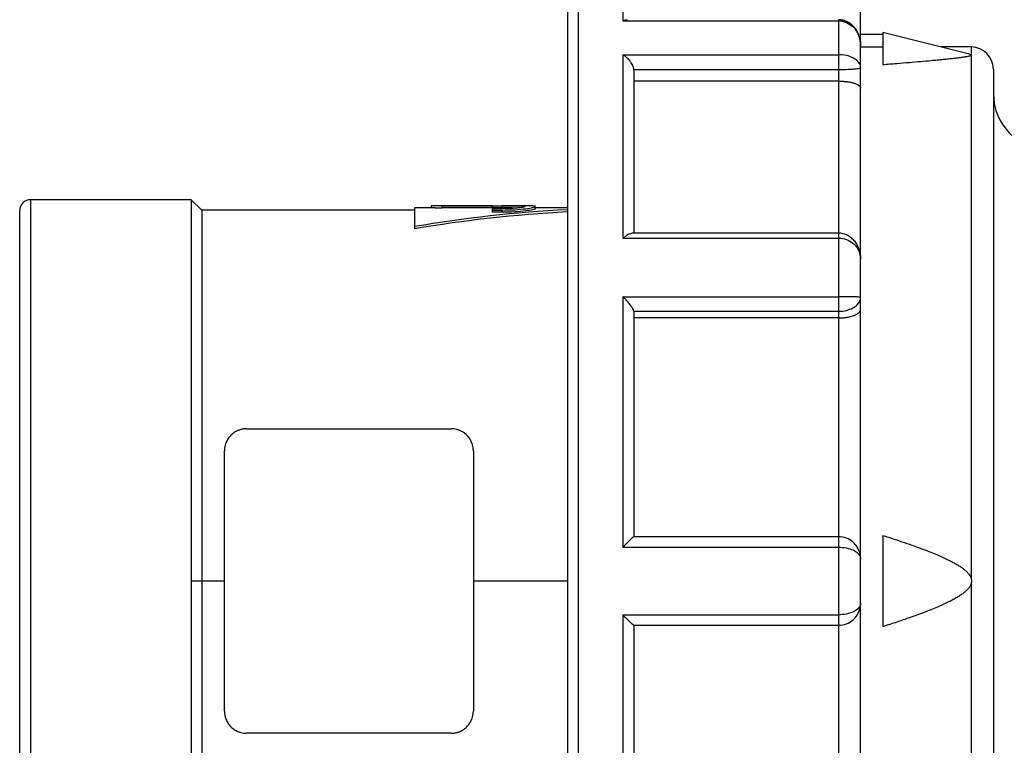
# Model space of a CAD drawing. Header units: inches. Extents: x 0 to 44.4, y 0 to 34.
# Tile 5 of 13: x 18.9 to 22.4, y 18.4 to 21. Entities that reach past the tile are written whole.
import ezdxf

# ---------------------------------------------------------------- set-up
doc = ezdxf.new("R2010")
doc.units = ezdxf.units.IN
doc.header["$LTSCALE"] = 4
doc.header["$MEASUREMENT"] = 0
doc.linetypes.add('SLD-Solid', pattern=[0])
doc.layers.add('DIMENSIONS', color=140, linetype='SLD-Solid', lineweight=25)
doc.styles.add('SLDTEXTSTYLE0', font='GOTHIC.TTF', dxfattribs={"width": 0.913})
doc.dimstyles.new('SLDDIMSTYLE2', dxfattribs={"dimtxt": 0.5, "dimasz": 0.6, "dimexe": 0, "dimexo": 0.0625, "dimgap": 0.125, "dimtad": 0, "dimtih": 1, "dimtoh": 1, "dimrnd": 1e-09, "dimzin": 12, "dimdsep": 46, "dimtxsty": 'SLDTEXTSTYLE0', "dimsah": 1, "dimcen": 0.09, "dimadec": 0, "dimazin": 3, "dimtfac": 1, "dimtofl": 0, "dimtmove": 0, "dimatfit": 3, "dimfxl": 0, "dimfrac": 2, "dimtolj": 1, "dimtzin": 12, "dimarcsym": 0})

# ---------------------------------------------------------------- blocks, each defined once
blk = doc.blocks.new('_D_5')
at = {"layer": 'DIMENSIONS'}
for p, q in [((20.8407, 21.4282), (20.8407, 24.5603)), ((29.1084, 20.6024), (29.1084, 24.5603)), ((20.8407, 24.0603), (23.5525, 24.0603)), ((24.1433, 24.0564), (23.9909, 24.0564)), ((23.9909, 24.0564), (23.9909, 23.2627)), ((25.8058, 24.0564), (25.9581, 24.0564)), ((25.9581, 24.0564), (25.9581, 23.2627)), ((29.1084, 24.0603), (26.3966, 24.0603)), ((23.9909, 23.2627), (24.1433, 23.2627)), ((25.9581, 23.2627), (25.8058, 23.2627))]:
    blk.add_line(p, q, dxfattribs=at)
for points in [[(20.8407, 24.0603), (21.4407, 23.9403), (21.4407, 24.1803)], [(29.1084, 24.0603), (28.5084, 24.1803), (28.5084, 23.9403)]]:
    blk.add_solid(points, dxfattribs=at)
at = {"layer": 'DIMENSIONS', "char_height": 0.5, "attachment_point": 1, "style": 'SLDTEXTSTYLE0'}
for s, insert in [('8.27', (24.328, 24.7967)), ('210.0', (24.1433, 23.9014))]:
    blk.add_mtext(s, dxfattribs=dict(at, insert=insert))

msp = doc.modelspace()

# ---------------------------------------------------------------- linework, layer by layer
for p, q in [((20.88, 16.7991), (20.88, 21.2676)), ((21.0375, 21.2644), (21.0375, 21.0256)), ((20.8407, 21.2282), (20.8407, 16.8385)), ((21.884, 20.9382), (21.884, 21.1029)), ((21.0375, 21.0256), (21.8052, 21.0256)), ((21.8052, 21.0256), (21.8052, 20.9053)), ((21.9627, 20.9777), (21.884, 20.9777)), ((22.2715, 20.9076), (21.9627, 20.9846)), ((21.9627, 20.9846), (21.9627, 20.869)), ((21.884, 20.8595), (21.884, 20.9382)), ((21.9627, 20.9324), (21.884, 20.9324)), ((22.2777, 20.933), (22.17, 20.933)), ((22.2777, 20.933), (22.2777, 20.9053)), ((21.0375, 20.9053), (21.8052, 20.9053)), ((21.0375, 20.9053), (21.0375, 20.253)), ((22.2715, 20.9076), (22.2777, 20.9053)), ((22.2777, 20.9028), (22.2777, 19.0407)), ((21.0768, 20.8527), (21.8052, 20.8527)), ((21.0769, 20.8505), (21.0769, 20.2709)), ((21.8052, 20.8527), (21.8052, 20.8113)), ((21.884, 20.7862), (21.884, 20.8595)), ((22.3564, 20.8542), (22.3564, 17.9041)), ((21.8052, 20.8113), (21.0769, 20.8113)), ((21.8052, 20.8113), (21.8052, 20.2709)), ((21.884, 20.1801), (21.884, 20.7862)), ((19.5021, 20.3896), (18.9312, 20.3896)), ((18.9312, 17.6862), (18.9312, 20.3896)), ((19.5395, 20.3522), (19.5021, 20.3896)), ((19.5021, 20.3896), (19.5021, 19.0333)), ((20.37, 20.3601), (20.2969, 20.3601)), ((20.2969, 20.3601), (20.2969, 20.2941)), ((20.3559, 20.3677), (20.3559, 20.3601)), ((20.5724, 20.368), (20.37, 20.368)), ((20.3953, 20.368), (20.5724, 20.368)), ((20.3953, 20.3601), (20.3953, 20.368)), ((20.5724, 20.3601), (20.3953, 20.3601)), ((20.5724, 20.368), (20.6079, 20.368)), ((20.5724, 20.368), (20.5724, 20.368)), ((20.5724, 20.368), (20.5724, 20.3601)), ((20.6079, 20.3601), (20.5724, 20.3601)), ((20.5724, 20.3577), (20.5724, 20.3528)), ((20.6079, 20.3577), (20.5724, 20.3577)), ((20.692, 20.368), (20.6079, 20.368)), ((20.6079, 20.368), (20.6079, 20.3601)), ((20.726, 20.3575), (20.726, 20.3685)), ((20.8407, 20.3601), (20.726, 20.3601)), ((18.8918, 17.7217), (18.8918, 20.3503)), ((20.2969, 20.3522), (19.5395, 20.3522)), ((19.5395, 20.3522), (19.5395, 19.0333)), ((20.5724, 20.3528), (20.6079, 20.3528)), ((20.5724, 20.3528), (20.5724, 20.3448)), ((20.6079, 20.3448), (20.5724, 20.3448)), ((20.6079, 20.3528), (20.6079, 20.3448)), ((20.2969, 20.2941), (20.2969, 20.2858)), ((21.0375, 20.253), (21.8052, 20.253)), ((21.8052, 20.2709), (21.07, 20.2709)), ((21.8052, 20.253), (21.8052, 20.0447)), ((21.884, 20.0422), (21.884, 20.1786)), ((21.0375, 20.0447), (21.0375, 19.1536)), ((21.0375, 20.0447), (21.8052, 20.0447)), ((21.884, 19.9999), (21.884, 20.0422)), ((21.0768, 19.9928), (21.8052, 19.9928)), ((21.0769, 19.9916), (21.0769, 19.1908)), ((21.8052, 19.9928), (21.8052, 19.969)), ((21.884, 19.1121), (21.884, 19.9999)), ((21.8052, 19.969), (21.0769, 19.969)), ((21.8052, 19.969), (21.8052, 19.1908)), ((19.6989, 19.5747), (20.4273, 19.5747)), ((19.6202, 19.0333), (19.6202, 19.4959)), ((20.506, 19.4959), (20.506, 19.0333)), ((21.8052, 19.1908), (21.0768, 19.1908)), ((21.9627, 19.1958), (21.9627, 18.8709)), ((21.0375, 19.1536), (21.8052, 19.1536)), ((21.8052, 19.1536), (21.8052, 18.9131)), ((21.884, 18.9546), (21.884, 19.1121)), ((19.5021, 19.0333), (19.5021, 17.6822)), ((19.5395, 19.0333), (19.5021, 19.0333)), ((19.5395, 19.0333), (19.5395, 17.7144)), ((19.6202, 19.0333), (19.5395, 19.0333)), ((19.6202, 18.5707), (19.6202, 19.0333)), ((20.506, 19.0333), (20.506, 18.5707)), ((20.8407, 19.0333), (20.506, 19.0333)), ((22.2777, 19.026), (22.2777, 17.8922)), ((21.884, 18.0668), (21.884, 18.9546)), ((21.0375, 18.9131), (21.8052, 18.9131)), ((21.0375, 18.9131), (21.0375, 18.022)), ((21.0768, 18.8759), (21.8052, 18.8759)), ((21.0769, 18.8759), (21.0769, 18.0751)), ((21.8052, 18.8759), (21.8052, 18.0977)), ((20.4273, 18.492), (19.6989, 18.492))]:
    msp.add_line(p, q)
for centre, radius, start, end in [((22.2777, 20.8542), 0.0787, 0, 90), ((22.5533, 20.7656), 0.1969, 180, 270), ((18.9312, 20.3503), 0.0394, 90, 180)]:
    msp.add_arc(centre, radius, start, end)
for major_axis, start_param, end_param in [((2.5272, 0), 1.667333, 1.887644), ((2.5122, 0), 1.667911, 1.889602)]:
    msp.add_ellipse((21.0843, 19.0333), major_axis=major_axis, ratio=0.525, start_param=start_param, end_param=end_param)
for points, knots in [([(21.0375, 21.0256), (21.0419, 21.0274), (21.0479, 21.03), (21.0534, 21.0294), (21.0549, 21.0293)], [0, 0, 0, 0, 0.7222504, 1, 1, 1, 1]), ([(21.884, 20.9382), (21.8831, 20.9491), (21.8813, 20.9707), (21.868, 20.9958), (21.8527, 21.0123), (21.8384, 21.0221), (21.8222, 21.0285), (21.8108, 21.0293), (21.8052, 21.0298)], [0, 0, 0, 0, 0.249417, 0.493316, 0.619058, 0.747231, 0.876542, 1, 1, 1, 1]), ([(21.8052, 21.0293), (21.8052, 21.0295), (21.8052, 21.0303), (21.8052, 21.0277), (21.8052, 21.0256)], [0, 0, 0, 0, 0.191951, 1, 1, 1, 1]), ([(21.8052, 21.0256), (21.8149, 21.0256), (21.8344, 21.0213), (21.8571, 21.0059), (21.8778, 20.979), (21.8836, 20.9557), (21.884, 20.9395), (21.884, 20.9389), (21.884, 20.9382)], [-0.1845412, -0.1845412, -0.1845412, -0.1845412, -0.147633, -0.1107247, -0.0738165, 0, 0, 0.003167, 0.003167, 0.003167, 0.003167]), ([(21.0768, 20.8527), (21.0767, 20.8537), (21.0765, 20.8557), (21.0758, 20.8589), (21.0749, 20.8622), (21.0736, 20.8656), (21.0714, 20.8705), (21.0678, 20.877), (21.0626, 20.8841), (21.0567, 20.8908), (21.0508, 20.8962), (21.0444, 20.9013), (21.04, 20.9038), (21.0375, 20.9053)], [0, 0, 0, 0, 0.046797, 0.094677, 0.14396, 0.194946, 0.247907, 0.364996, 0.497466, 0.613756, 0.748662, 0.852774, 1, 1, 1, 1]), ([(21.8052, 20.9053), (21.8052, 20.9007), (21.8052, 20.8842), (21.8052, 20.8625), (21.8052, 20.8527)], [0, 0, 0, 0, 0.428571, 1, 1, 1, 1]), ([(21.884, 20.8595), (21.884, 20.8598), (21.884, 20.8602), (21.8836, 20.8688), (21.8777, 20.8811), (21.857, 20.8951), (21.8344, 20.9032), (21.8149, 20.9053), (21.8052, 20.9053)], [0, 0, 0, 0, 0.0032956, 0.0032956, 0.0770611, 0.1139439, 0.1508267, 0.1877094, 0.1877094, 0.1877094, 0.1877094]), ([(22.2777, 20.9028), (22.2774, 20.9026), (22.2767, 20.9022), (22.2753, 20.9016), (22.2735, 20.9009), (22.2713, 20.9003), (22.2686, 20.8996), (22.2656, 20.8989), (22.2622, 20.8982), (22.2584, 20.8975), (22.2542, 20.8968), (22.2496, 20.8961), (22.2445, 20.8953), (22.2391, 20.8946), (22.2333, 20.8938), (22.2271, 20.8931), (22.2205, 20.8923), (22.2105, 20.8911), (22.1964, 20.8896), (22.1774, 20.8877), (22.1563, 20.8857), (22.1296, 20.8832), (22.0965, 20.8803), (22.0562, 20.8768), (22.0111, 20.873), (21.9793, 20.8704), (21.9627, 20.869)], [0, 0, 0, 0, 0.010069, 0.020576, 0.031619, 0.043281, 0.055633, 0.068735, 0.082636, 0.097379, 0.112999, 0.129526, 0.146983, 0.165394, 0.184775, 0.205141, 0.226508, 0.248885, 0.301013, 0.359294, 0.423783, 0.49452, 0.600801, 0.720449, 0.853505, 1, 1, 1, 1]), ([(22.2777, 20.9053), (22.2782, 20.905), (22.2785, 20.9046), (22.2786, 20.904), (22.2785, 20.9037), (22.2782, 20.9033), (22.278, 20.903), (22.2777, 20.9028)], [0, 0, 0, 0, 0.5, 0.5, 0.75, 0.75, 1, 1, 1, 1]), ([(21.8052, 20.8527), (21.8149, 20.8527), (21.8344, 20.853), (21.857, 20.8543), (21.8777, 20.8564), (21.8836, 20.8582), (21.884, 20.8594), (21.884, 20.8594), (21.884, 20.8595)], [0, 0, 0, 0, 0.0368828, 0.0737655, 0.1106483, 0.1844139, 0.1844139, 0.1877094, 0.1877094, 0.1877094, 0.1877094]), ([(21.8052, 20.8113), (21.8068, 20.8113), (21.8098, 20.8113), (21.8144, 20.8112), (21.819, 20.811), (21.8235, 20.8107), (21.828, 20.8103), (21.8324, 20.8099), (21.8399, 20.809), (21.8501, 20.8072), (21.8616, 20.8042), (21.8716, 20.8004), (21.8775, 20.7967), (21.8809, 20.7935), (21.8826, 20.7912), (21.8837, 20.7888), (21.8839, 20.7871), (21.884, 20.7862)], [0, 0, 0, 0, 0.0309382, 0.0620827, 0.0935228, 0.1253457, 0.1576353, 0.1904718, 0.2239317, 0.3310053, 0.4490928, 0.5766157, 0.7241501, 0.7893204, 0.8620066, 0.9226842, 1, 1, 1, 1]), ([(20.3953, 20.368), (20.394, 20.368), (20.3914, 20.368), (20.3876, 20.368), (20.3838, 20.368), (20.3802, 20.368), (20.3767, 20.368), (20.3734, 20.368), (20.3703, 20.368), (20.3665, 20.368), (20.3625, 20.368), (20.3588, 20.3679), (20.3564, 20.3678), (20.3561, 20.3677), (20.3559, 20.3677)], [0, 0, 0, 0, 0.0625353, 0.1250706, 0.1876059, 0.2501412, 0.3126765, 0.3752119, 0.4377473, 0.5002827, 0.6205749, 0.7439559, 0.8704297, 1, 1, 1, 1]), ([(20.37, 20.3601), (20.3732, 20.3601), (20.3806, 20.3601), (20.39, 20.3601), (20.3953, 20.3601)], [0, 0, 0, 0, 0.445029, 1, 1, 1, 1]), ([(20.6079, 20.3528), (20.6234, 20.3531), (20.6543, 20.3536), (20.6935, 20.3575), (20.7198, 20.362), (20.7289, 20.3657), (20.7206, 20.3678), (20.7015, 20.3679), (20.692, 20.368)], [0, 0, 0, 0, 0.167142, 0.334351, 0.501609, 0.668863, 0.836017, 1, 1, 1, 1]), ([(20.6079, 20.368), (20.6097, 20.368), (20.6133, 20.368), (20.6187, 20.368), (20.624, 20.368), (20.6293, 20.368), (20.6345, 20.368), (20.6429, 20.368), (20.6542, 20.3679), (20.6668, 20.3678), (20.6771, 20.3675), (20.6848, 20.367), (20.6895, 20.3664), (20.6911, 20.3655), (20.6895, 20.3643), (20.6847, 20.3631), (20.6771, 20.3618), (20.6667, 20.3605), (20.6541, 20.3593), (20.6413, 20.3585), (20.6294, 20.358), (20.6187, 20.3578), (20.6115, 20.3577), (20.6079, 20.3577)], [0, 0, 0, 0, 0.0210087, 0.0418365, 0.0625736, 0.0833108, 0.1041394, 0.1251492, 0.1876259, 0.2500992, 0.3125875, 0.3750766, 0.4375329, 0.5000176, 0.5624926, 0.6250059, 0.6875025, 0.7499916, 0.8125028, 0.8749482, 0.9167736, 0.9582121, 1, 1, 1, 1]), ([(20.659, 20.36), (20.6528, 20.36), (20.6379, 20.3602), (20.6189, 20.3601), (20.6079, 20.3601)], [0, 0, 0, 0, 0.420087, 1, 1, 1, 1]), ([(20.7259, 20.3575), (20.726, 20.3575), (20.729, 20.3568), (20.7184, 20.3539), (20.6939, 20.3496), (20.6542, 20.3457), (20.6233, 20.3451), (20.6079, 20.3448)], [0, 0, 0, 0, 0.001132, 0.250907, 0.500688, 0.750394, 1, 1, 1, 1]), ([(21.0375, 20.253), (21.0418, 20.2564), (21.0504, 20.2631), (21.062, 20.2697), (21.0675, 20.2701), (21.07, 20.2704)], [0, 0, 0, 0, 0.360369, 0.719347, 1, 1, 1, 1]), ([(21.884, 20.1786), (21.883, 20.1896), (21.8811, 20.2113), (21.8681, 20.2367), (21.8528, 20.2532), (21.8384, 20.2629), (21.8223, 20.2694), (21.8108, 20.2704), (21.8052, 20.2708)], [0, 0, 0, 0, 0.249082, 0.494007, 0.619033, 0.746133, 0.875837, 1, 1, 1, 1]), ([(21.8052, 20.2702), (21.8052, 20.2702), (21.8052, 20.2704), (21.8052, 20.2644), (21.8052, 20.2568), (21.8052, 20.253)], [0, 0, 0, 0, 0.236648, 0.618324, 1, 1, 1, 1]), ([(21.8052, 20.253), (21.815, 20.253), (21.8444, 20.2473), (21.8698, 20.225), (21.8817, 20.1998), (21.8838, 20.1865), (21.884, 20.1795), (21.884, 20.179), (21.884, 20.1786)], [-0.1851759, -0.1851759, -0.1851759, -0.1851759, -0.1481407, -0.0740704, -0.0370352, 0, 0, 0.0025262, 0.0025262, 0.0025262, 0.0025262]), ([(21.0768, 19.9928), (21.0767, 19.9935), (21.0766, 19.9941), (21.0759, 19.9967), (21.0751, 19.9987), (21.0726, 20.0036), (21.0709, 20.0065), (21.0661, 20.0136), (21.063, 20.0177), (21.0564, 20.0256), (21.0531, 20.0293), (21.0464, 20.0364), (21.043, 20.0397), (21.0389, 20.0434), (21.0382, 20.0441), (21.0375, 20.0447)], [-1.782686, -1.782686, -1.782686, -1.782686, -1.684119, -1.684119, -1.445247, -1.445247, -1.148348, -1.148348, -0.744552, -0.744552, -0.365047, -0.365047, 0, 0, 0.076701, 0.076701, 0.076701, 0.076701]), ([(21.884, 20.0422), (21.884, 20.0422), (21.884, 20.0422), (21.8837, 20.0428), (21.8779, 20.0436), (21.8572, 20.0443), (21.8345, 20.0446), (21.815, 20.0447), (21.8052, 20.0447)], [0, 0, 0, 0, 0.0025462, 0.0025462, 0.0766086, 0.1136398, 0.1506711, 0.1877023, 0.1877023, 0.1877023, 0.1877023]), ([(21.8052, 20.0447), (21.8052, 20.0371), (21.8052, 20.0163), (21.8052, 19.9985), (21.8052, 19.9928)], [0, 0, 0, 0, 0.428571, 1, 1, 1, 1]), ([(21.8052, 19.9928), (21.815, 19.9928), (21.8345, 19.9952), (21.8572, 20.004), (21.8779, 20.0193), (21.8837, 20.0325), (21.884, 20.0416), (21.884, 20.0419), (21.884, 20.0422)], [0, 0, 0, 0, 0.0370312, 0.0740624, 0.1110936, 0.1851561, 0.1851561, 0.1877023, 0.1877023, 0.1877023, 0.1877023]), ([(21.8052, 19.969), (21.8068, 19.969), (21.8098, 19.969), (21.8144, 19.9691), (21.819, 19.9694), (21.8235, 19.9698), (21.828, 19.9703), (21.8324, 19.9709), (21.8399, 19.9721), (21.8501, 19.9743), (21.8616, 19.9782), (21.8716, 19.983), (21.8775, 19.9875), (21.8809, 19.9914), (21.8826, 19.9941), (21.8837, 19.997), (21.8839, 19.9989), (21.884, 19.9999)], [0, 0, 0, 0, 0.0309382, 0.0620827, 0.0935228, 0.1253457, 0.1576353, 0.1904718, 0.2239317, 0.3310053, 0.4490928, 0.5766157, 0.7241501, 0.7893204, 0.8620066, 0.9226842, 1, 1, 1, 1]), ([(19.6989, 19.5747), (19.6972, 19.5747), (19.6938, 19.5746), (19.6886, 19.5741), (19.6835, 19.5732), (19.6784, 19.572), (19.6734, 19.5705), (19.6654, 19.5675), (19.6548, 19.5618), (19.6432, 19.5522), (19.6332, 19.5402), (19.6266, 19.528), (19.6226, 19.5163), (19.6206, 19.5062), (19.6203, 19.4994), (19.6202, 19.4959)], [0, 0, 0, 0, 0.039906, 0.08011, 0.120648, 0.161551, 0.202854, 0.244587, 0.361927, 0.488922, 0.605685, 0.744491, 0.829541, 0.91471, 1, 1, 1, 1]), ([(20.506, 19.4959), (20.506, 19.4976), (20.5059, 19.501), (20.5054, 19.506), (20.5046, 19.5109), (20.5035, 19.5158), (20.5021, 19.5206), (20.4992, 19.5285), (20.4938, 19.5391), (20.4871, 19.5474), (20.4796, 19.555), (20.4714, 19.5618), (20.4592, 19.5683), (20.4479, 19.5722), (20.4376, 19.5743), (20.4307, 19.5746), (20.4273, 19.5747)], [0, 0, 0, 0, 0.0417027, 0.0834251, 0.1251673, 0.1669292, 0.208711, 0.2505127, 0.3773362, 0.501535, 0.5112362, 0.6382205, 0.7555865, 0.8385523, 0.9199356, 1, 1, 1, 1]), ([(21.0375, 19.1536), (21.0382, 19.1543), (21.0389, 19.155), (21.043, 19.1591), (21.0464, 19.1625), (21.0531, 19.1691), (21.0564, 19.1724), (21.063, 19.1787), (21.0661, 19.1817), (21.0709, 19.186), (21.0726, 19.1876), (21.0751, 19.1897), (21.0759, 19.1903), (21.0766, 19.1908), (21.0767, 19.1908), (21.0768, 19.1908)], [-2.910718, -2.910718, -2.910718, -2.910718, -2.834111, -2.834111, -2.469515, -2.469515, -2.090477, -2.090477, -1.68718, -1.68718, -1.390647, -1.390647, -1.15207, -1.15207, -1.053624, -1.053624, -1.053624, -1.053624]), ([(21.8052, 19.1908), (21.8052, 19.1908), (21.8052, 19.1841), (21.8052, 19.1649), (21.8052, 19.1536)], [0, 0, 0, 0, 0.428571, 1, 1, 1, 1]), ([(21.884, 19.1121), (21.884, 19.1126), (21.884, 19.113), (21.8838, 19.1205), (21.8817, 19.1346), (21.8698, 19.1613), (21.8444, 19.1849), (21.815, 19.1908), (21.8052, 19.1908)], [-0.1851944, -0.1851944, -0.1851944, -0.1851944, -0.1826869, -0.1826869, -0.145648, -0.1086091, -0.0345314, 0.0025075, 0.0025075, 0.0025075, 0.0025075]), ([(21.9627, 19.1958), (21.9761, 19.1915), (22.002, 19.1831), (22.0392, 19.1705), (22.0734, 19.1585), (22.1045, 19.1471), (22.1321, 19.1365), (22.1563, 19.1265), (22.1774, 19.1173), (22.1963, 19.1084), (22.2122, 19.1003), (22.2255, 19.0928), (22.2364, 19.0861), (22.2461, 19.0794), (22.2545, 19.0728), (22.2617, 19.0662), (22.2676, 19.0598), (22.2723, 19.0534), (22.2758, 19.0471), (22.2771, 19.0427), (22.2777, 19.0407)], [0, 0, 0, 0, 0.11827, 0.227941, 0.329025, 0.421541, 0.505512, 0.576239, 0.640727, 0.699016, 0.751162, 0.790243, 0.826159, 0.858985, 0.888822, 0.915806, 0.940118, 0.962008, 0.981816, 1, 1, 1, 1]), ([(21.8052, 19.1536), (21.815, 19.1536), (21.8444, 19.1504), (21.8698, 19.1378), (21.8817, 19.1238), (21.8838, 19.1165), (21.884, 19.1126), (21.884, 19.1123), (21.884, 19.1121)], [-0.1851944, -0.1851944, -0.1851944, -0.1851944, -0.1481555, -0.0740778, -0.0370389, 0, 0, 0.0025075, 0.0025075, 0.0025075, 0.0025075]), ([(22.2777, 19.026), (22.2774, 19.0249), (22.2767, 19.0225), (22.2753, 19.019), (22.2735, 19.0155), (22.2713, 19.0119), (22.2686, 19.0083), (22.2656, 19.0047), (22.2622, 19.0011), (22.2584, 18.9974), (22.2542, 18.9937), (22.2496, 18.99), (22.2445, 18.9863), (22.2391, 18.9825), (22.2333, 18.9787), (22.2271, 18.9749), (22.2205, 18.971), (22.2105, 18.9655), (22.1964, 18.9583), (22.1774, 18.9494), (22.1563, 18.9402), (22.1296, 18.9292), (22.0965, 18.9165), (22.0562, 18.902), (22.0111, 18.8866), (21.9793, 18.8763), (21.9627, 18.8709)], [0, 0, 0, 0, 0.010069, 0.020576, 0.031619, 0.043281, 0.055633, 0.068735, 0.082636, 0.097379, 0.112999, 0.129526, 0.146983, 0.165394, 0.184775, 0.205141, 0.226508, 0.248885, 0.301013, 0.359294, 0.423783, 0.49452, 0.600801, 0.720449, 0.853505, 1, 1, 1, 1]), ([(22.2777, 19.0407), (22.2782, 19.0383), (22.2785, 19.036), (22.2786, 19.0311), (22.2783, 19.0285), (22.2777, 19.026)], [0, 0, 0, 0, 0.5, 0.5, 1, 1, 1, 1]), ([(21.884, 18.9546), (21.884, 18.9544), (21.884, 18.9541), (21.8837, 18.9466), (21.8779, 18.9355), (21.8572, 18.9227), (21.8345, 18.9152), (21.8149, 18.9131), (21.8052, 18.9131)], [0, 0, 0, 0, 0.002606, 0.002606, 0.0766447, 0.1136641, 0.1506834, 0.1877028, 0.1877028, 0.1877028, 0.1877028]), ([(21.8052, 18.8759), (21.8149, 18.8759), (21.8345, 18.8797), (21.8572, 18.8937), (21.8779, 18.918), (21.8837, 18.9391), (21.884, 18.9536), (21.884, 18.9541), (21.884, 18.9546)], [0, 0, 0, 0, 0.0370194, 0.0740387, 0.1110581, 0.1850969, 0.1850969, 0.1877028, 0.1877028, 0.1877028, 0.1877028]), ([(21.0768, 18.8759), (21.0767, 18.8759), (21.0765, 18.876), (21.0758, 18.8764), (21.0749, 18.8772), (21.0736, 18.8782), (21.0714, 18.8801), (21.0678, 18.8835), (21.0626, 18.8884), (21.0567, 18.8941), (21.0509, 18.8998), (21.0444, 18.9063), (21.04, 18.9106), (21.0375, 18.9131)], [0, 0, 0, 0, 0.0468213, 0.0947284, 0.1440436, 0.1950655, 0.2480663, 0.3650873, 0.4974478, 0.6136393, 0.7483286, 0.8525652, 1, 1, 1, 1]), ([(21.8052, 18.9131), (21.8052, 18.9046), (21.8052, 18.8851), (21.8052, 18.8759), (21.8052, 18.8759)], [0, 0, 0, 0, 0.428571, 1, 1, 1, 1]), ([(19.6202, 18.5707), (19.6202, 18.5691), (19.6203, 18.5657), (19.6208, 18.5607), (19.6216, 18.5558), (19.6227, 18.5509), (19.6241, 18.5461), (19.627, 18.5382), (19.6325, 18.5276), (19.6391, 18.5193), (19.6466, 18.5116), (19.6548, 18.5049), (19.667, 18.4984), (19.6783, 18.4945), (19.6886, 18.4924), (19.6955, 18.4921), (19.6989, 18.492)], [0, 0, 0, 0, 0.041703, 0.083425, 0.125167, 0.166929, 0.208711, 0.250513, 0.377336, 0.501535, 0.511236, 0.63822, 0.755587, 0.838552, 0.919936, 1, 1, 1, 1]), ([(20.4273, 18.492), (20.429, 18.492), (20.4324, 18.4921), (20.4376, 18.4926), (20.4427, 18.4935), (20.4478, 18.4947), (20.4528, 18.4962), (20.4608, 18.4992), (20.4714, 18.5049), (20.483, 18.5145), (20.493, 18.5265), (20.4996, 18.5387), (20.5036, 18.5504), (20.5056, 18.5605), (20.5059, 18.5673), (20.506, 18.5707)], [0, 0, 0, 0, 0.039906, 0.08011, 0.120648, 0.161551, 0.202854, 0.244587, 0.361927, 0.488922, 0.605685, 0.744491, 0.829541, 0.91471, 1, 1, 1, 1])]:
    msp.add_open_spline(points, degree=3, knots=knots)
for points in [[(21.0769, 20.8505), (21.0769, 20.8512), (21.0769, 20.8519), (21.0768, 20.8527)], [(21.0769, 19.9916), (21.0769, 19.992), (21.0769, 19.9924), (21.0768, 19.9928)]]:
    msp.add_open_spline(points, degree=3)

# ---------------------------------------------------------------- dimensions: what is measured, and where the dimension line sits
at = {"layer": 'DIMENSIONS'}
dim = msp.add_linear_dim(base=(20.8407, 24.0603), p1=(29.1084, 20.4024), p2=(20.8407, 21.2282), angle=0, dimstyle='SLDDIMSTYLE2', dxfattribs=at)
dim.commit()
dim.dimension.update_dxf_attribs({"geometry": '_D_5', "text_midpoint": (24.9745, 24.0603), "dimtype": 160})

doc.saveas('drawing.dxf')
